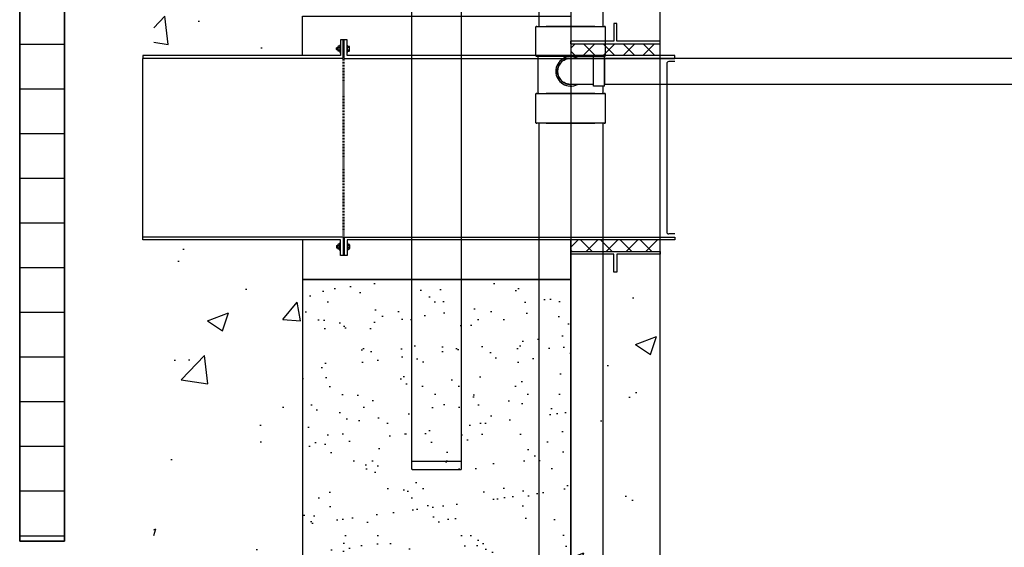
# Model space of a CAD drawing. Header units: inches. Extents: x -337 to 21291, y 405 to 2143.
# Tile 25 of 33: x 2135 to 2267, y 904 to 975. Entities that reach past the tile are written whole.
import ezdxf
from ezdxf import colors
from ezdxf.entities.mleader import LeaderData, LeaderLine
from ezdxf.math import Vec2, Vec3

# ---------------------------------------------------------------- set-up
doc = ezdxf.new("R2010")
doc.units = ezdxf.units.IN
doc.header["$MEASUREMENT"] = 0
doc.linetypes.add('IMPORT-DASHED _3_', pattern=[0.070312, 0.046875, -0.023438])
for name, color, linetype in [('A-ANNO-DIMS', 1, 'Continuous'), ('A-DETL', 90, 'Continuous'), ('A-DETL-THIN', 151, 'Continuous'), ('P-PIPE', 3, 'Continuous'), ('S-ANNO-NOTE', 2, 'Continuous')]:
    doc.layers.add(name, color=color, linetype=linetype)
doc.layers.add('A-FLOR-PATT', color=9, linetype='Continuous', true_color=0x808080)
doc.layers.add('A-WALL-PATT', color=9, linetype='Continuous', true_color=0x808080)
doc.styles.add('Annotative', font='romans.shx', dxfattribs={"width": 0.8, "height": 0.125})
doc.dimstyles.new('Annotative', dxfattribs={"dimscale": 0, "dimtxt": 0.125, "dimasz": 0.125, "dimexe": 0.18, "dimexo": 0.0625, "dimgap": 0.09, "dimtad": 1, "dimdec": 3, "dimzin": 3, "dimdsep": 46, "dimlunit": 4, "dimtxsty": 'Annotative', "dimcen": 0.09, "dimclrt": 2, "dimazin": 2, "dimtfac": 1, "dimtdec": 3, "dimtmove": 0, "dimatfit": 0, "dimfxl": 1, "dimtfill": 1, "dimfrac": 2, "dimtolj": 1, "dimtzin": 0, "dimarcsym": 0})
pattern_1 = [(45, (-1543.159, 614.5794), (-1.3357247, 1.3357247), []), (135, (-1543.159, 614.5794), (-1.3357247, -1.3357247), [])]
pattern_2 = [(50, (0, 0), (28.6904, -2.51009), [3, -33]), (355, (0, 0), (-5.55005, 30.0877), [2.4, -26.4]), (100.4514, (2.39, -0.21), (23.14035, 27.5776), [2.5496, -28.0457]), (46.1842, (0, 8), (42.68965, -6.62077), [4.5, -49.5]), (96.6356, (3.557, 7.45), (37.3865, 38.96474), [3.8244, -42.06855]), (351.1842, (0, 8), (37.3865, 38.96474), [3.6, -39.6]), (21, (4, 6), (23.87628, -16.10476), [3, -33]), (326, (4, 6), (9.7326, 29.006), [2.4, -26.4]), (71.4514, (5.99, 4.658), (33.6089, 12.90125), [2.5496, -28.0457]), (37.5, (0, 0), (0.486394, 13.315754), [0, -26.08, 0, -26.8, 0, -26.5]), (7.5, (0, 0), (10.52278, 15.77647), [0, -15.28, 0, -25.48, 0, -10.1]), (327.5, (-8.92, 0), (21.352897, -0.902195), [0, -10, 0, -31.2, 0, -41.4]), (317.5, (-12.92, 0), (23.32745, 4.0042), [0, -13, 0, -20.72, 0, -29.4])]

# ---------------------------------------------------------------- blocks, each defined once
blk = doc.blocks.new('*D25')
at = {"layer": 'A-ANNO-DIMS', "color": 0, "lineweight": -2, "transparency": 16777216}
for p, q in [((2139.96, 1001.16), (2087.18, 1001.16)), ((2104.46, 989.16), (2104.46, 905.16)), ((2125.26, 893.16), (2087.18, 893.16))]:
    blk.add_line(p, q, dxfattribs=at)
at = {"layer": 'A-ANNO-DIMS', "color": 0, "transparency": 16777216}
for points in [[(2102.46, 989.16), (2106.46, 989.16), (2104.46, 1001.16)], [(2102.46, 905.16), (2106.46, 905.16), (2104.46, 893.16)]]:
    blk.add_solid(points, dxfattribs=at)
at = {"layer": 'A-ANNO-DIMS', "color": 2, "lineweight": -3, "transparency": 16777216, "insert": (2088.67, 954.63), "char_height": 12, "width": 49.3115, "attachment_point": 5, "rotation": 90, "style": 'Annotative', "bg_fill": 3, "box_fill_scale": 1.25, "bg_fill_color": 256, "bg_fill_true_color": 13158600, "bg_fill_transparency": 0}
blk.add_mtext('\\A1;9\'-0"', dxfattribs=at)
blk = doc.blocks.new('Mechanical_Box_H_rvt-1-00_SP_Foundation Drainage Plan-TO FDN_DOC')
at = {"layer": 'A-DETL-THIN'}
for p, q in [((2141.08, 905.21), (2141.08, 1481.16)), ((2141.08, 1481.16), (2141.08, 905.21)), ((2135.08, 1475.16), (2135.08, 905.21)), ((2135.08, 905.21), (2135.08, 1475.16)), ((2135.08, 905.21), (2135.08, 905.16)), ((2135.08, 905.16), (2135.08, 905.21)), ((2135.08, 905.16), (2141.08, 905.16)), ((2141.08, 905.16), (2135.08, 905.16)), ((2141.08, 905.16), (2141.08, 905.21)), ((2141.08, 905.21), (2141.08, 905.16))]:
    blk.add_line(p, q, dxfattribs=at)
at = {"layer": 'P-PIPE', "lineweight": -3}
for p, q in [((2187.76, 914.75), (2187.76, 998.51)), ((2194.39, 998.58), (2194.39, 914.75)), ((2204.42, 970.24), (2204.42, 974.22)), ((2213.69, 974.22), (2213.69, 970.24)), ((2204.72, 965.23), (2204.72, 970.24)), ((2207.76, 969.37), (2207.71, 969.32)), ((2207.81, 969.43), (2207.76, 969.37)), ((2207.86, 969.47), (2207.81, 969.43)), ((2207.91, 969.52), (2207.86, 969.47)), ((2207.96, 969.57), (2207.91, 969.52)), ((2208.02, 969.61), (2207.96, 969.57)), ((2208.07, 969.65), (2208.02, 969.61)), ((2208.13, 969.69), (2208.07, 969.65)), ((2208.19, 969.72), (2208.13, 969.69)), ((2208.25, 969.76), (2208.19, 969.72)), ((2208.32, 969.79), (2208.25, 969.76)), ((2208.38, 969.82), (2208.32, 969.79)), ((2208.44, 969.84), (2208.38, 969.82)), ((2208.51, 969.87), (2208.44, 969.84)), ((2208.58, 969.89), (2208.51, 969.87)), ((2208.64, 969.91), (2208.58, 969.89)), ((2208.71, 969.92), (2208.64, 969.91)), ((2208.78, 969.93), (2208.71, 969.92)), ((2208.85, 969.94), (2208.78, 969.93)), ((2208.92, 969.95), (2208.85, 969.94)), ((2208.99, 969.95), (2208.92, 969.95)), ((2209.06, 969.96), (2208.99, 969.95)), ((2209.06, 970.19), (2209.06, 970.19)), ((2209.06, 970.19), (2209.06, 970.19)), ((2209.06, 970.19), (2209.06, 970.19)), ((2209.08, 969.96), (2209.06, 969.96)), ((2209.06, 969.96), (2209.07, 969.96)), ((2209.07, 969.96), (2209.07, 969.96)), ((2209.07, 969.96), (2209.09, 969.96)), ((2209.09, 969.96), (2209.1, 969.96)), ((2209.1, 969.96), (2209.12, 969.96)), ((2209.12, 969.96), (2209.15, 969.96)), ((2209.15, 969.96), (2209.18, 969.96)), ((2209.18, 969.96), (2209.22, 969.96)), ((2209.22, 969.96), (2209.26, 969.96)), ((2209.26, 969.96), (2209.31, 969.96)), ((2209.31, 969.96), (2209.36, 969.96)), ((2209.36, 969.96), (2209.41, 969.96)), ((2209.41, 969.96), (2209.47, 969.96)), ((2209.47, 969.96), (2209.53, 969.96)), ((2209.53, 969.96), (2209.6, 969.96)), ((2209.6, 969.96), (2209.67, 969.96)), ((2209.67, 969.96), (2209.75, 969.96)), ((2209.75, 969.96), (2209.82, 969.96)), ((2209.82, 969.96), (2209.91, 969.96)), ((2209.91, 969.96), (2209.99, 969.96)), ((2209.99, 969.96), (2210.08, 969.96)), ((2210.08, 969.96), (2210.18, 969.96)), ((2210.18, 969.96), (2210.27, 969.96)), ((2210.27, 969.96), (2210.37, 969.96)), ((2210.37, 969.96), (2210.47, 969.96)), ((2210.47, 969.96), (2210.58, 969.96)), ((2210.58, 969.96), (2210.68, 969.96)), ((2210.68, 969.96), (2210.79, 969.96)), ((2210.79, 969.96), (2210.9, 969.96)), ((2210.9, 969.96), (2211.02, 969.96)), ((2211.02, 969.96), (2211.13, 969.96)), ((2211.13, 969.96), (2211.25, 969.96)), ((2211.25, 969.96), (2211.37, 969.96)), ((2211.37, 969.96), (2211.49, 969.96)), ((2211.49, 969.96), (2211.61, 969.96)), ((2211.61, 969.96), (2211.73, 969.96)), ((2211.73, 969.96), (2211.85, 969.96)), ((2211.85, 969.96), (2211.97, 969.96)), ((2211.97, 969.96), (2212.09, 969.96)), ((2212.09, 969.96), (2212.13, 969.96)), ((2212.13, 970.19), (2213.63, 970.19)), ((2212.13, 966.23), (2212.13, 970.19)), ((2213.4, 970.24), (2213.4, 970.18)), ((2213.63, 968.21), (2213.63, 970.19)), ((2213.63, 969.96), (2295.51, 969.96)), ((2213.63, 969.96), (2213.63, 968.21)), ((2207.32, 968.36), (2207.31, 968.29)), ((2207.31, 968.29), (2207.31, 968.22)), ((2207.31, 968.22), (2207.31, 968.21)), ((2207.31, 968.21), (2207.31, 968.14)), ((2207.31, 968.14), (2207.32, 968.07)), ((2207.33, 968.43), (2207.32, 968.36)), ((2207.32, 968.07), (2207.32, 968)), ((2207.34, 968.5), (2207.33, 968.43)), ((2207.35, 968.57), (2207.34, 968.5)), ((2207.37, 968.64), (2207.35, 968.57)), ((2207.38, 968.71), (2207.37, 968.64)), ((2207.41, 968.77), (2207.38, 968.71)), ((2207.43, 968.84), (2207.41, 968.77)), ((2207.46, 968.9), (2207.43, 968.84)), ((2207.49, 968.97), (2207.46, 968.9)), ((2207.52, 969.03), (2207.49, 968.97)), ((2207.55, 969.09), (2207.52, 969.03)), ((2207.59, 969.15), (2207.55, 969.09)), ((2207.63, 969.21), (2207.59, 969.15)), ((2207.67, 969.27), (2207.63, 969.21)), ((2207.71, 969.32), (2207.67, 969.27)), ((2212.13, 968.21), (2212.13, 968.21)), ((2212.13, 968.21), (2212.13, 968.21)), ((2212.13, 968.21), (2212.13, 968.21)), ((2212.13, 968.21), (2212.13, 968.21)), ((2213.63, 968.21), (2213.63, 966.46)), ((2213.63, 966.23), (2213.63, 968.21)), ((2213.63, 968.21), (2213.63, 968.21)), ((2213.63, 968.21), (2213.63, 968.21)), ((2207.32, 968), (2207.33, 967.93)), ((2207.33, 967.93), (2207.35, 967.86)), ((2207.35, 967.86), (2207.36, 967.79)), ((2207.36, 967.79), (2207.38, 967.72)), ((2207.38, 967.72), (2207.4, 967.66)), ((2207.4, 967.66), (2207.42, 967.59)), ((2207.42, 967.59), (2207.45, 967.52)), ((2207.45, 967.52), (2207.48, 967.46)), ((2207.48, 967.46), (2207.51, 967.4)), ((2207.51, 967.4), (2207.54, 967.34)), ((2207.54, 967.34), (2207.58, 967.28)), ((2207.58, 967.28), (2207.62, 967.22)), ((2207.62, 967.22), (2207.66, 967.16)), ((2207.66, 967.16), (2207.7, 967.11)), ((2207.7, 967.11), (2207.75, 967.05)), ((2207.75, 967.05), (2207.79, 967)), ((2207.79, 967), (2207.84, 966.95)), ((2207.84, 966.95), (2207.89, 966.9)), ((2207.89, 966.9), (2207.95, 966.86)), ((2207.95, 966.86), (2208, 966.81)), ((2208, 966.81), (2208.06, 966.77)), ((2208.06, 966.77), (2208.12, 966.73)), ((2208.12, 966.73), (2208.18, 966.7)), ((2208.18, 966.7), (2208.24, 966.66)), ((2208.24, 966.66), (2208.3, 966.63)), ((2208.3, 966.63), (2208.36, 966.6)), ((2208.36, 966.6), (2208.43, 966.58)), ((2208.43, 966.58), (2208.49, 966.55)), ((2208.49, 966.55), (2208.56, 966.53)), ((2208.56, 966.53), (2208.63, 966.51)), ((2208.63, 966.51), (2208.7, 966.49)), ((2208.7, 966.49), (2208.76, 966.48)), ((2208.76, 966.48), (2208.83, 966.47)), ((2208.83, 966.47), (2208.9, 966.46)), ((2208.9, 966.46), (2208.97, 966.46)), ((2208.97, 966.46), (2209.04, 966.46)), ((2209.04, 966.46), (2209.06, 966.46)), ((2209.07, 966.46), (2209.06, 966.46)), ((2209.06, 966.46), (2209.06, 966.46)), ((2209.06, 966.23), (2209.06, 966.23)), ((2209.08, 966.46), (2209.07, 966.46)), ((2209.09, 966.46), (2209.08, 966.46)), ((2209.11, 966.46), (2209.09, 966.46)), ((2209.13, 966.46), (2209.11, 966.46)), ((2209.16, 966.46), (2209.13, 966.46)), ((2209.19, 966.46), (2209.16, 966.46)), ((2209.23, 966.46), (2209.19, 966.46)), ((2209.27, 966.46), (2209.23, 966.46)), ((2209.32, 966.46), (2209.27, 966.46)), ((2209.37, 966.46), (2209.32, 966.46)), ((2209.43, 966.46), (2209.37, 966.46)), ((2209.49, 966.46), (2209.43, 966.46)), ((2209.55, 966.46), (2209.49, 966.46)), ((2209.62, 966.46), (2209.55, 966.46)), ((2209.69, 966.46), (2209.62, 966.46)), ((2209.77, 966.46), (2209.69, 966.46)), ((2209.85, 966.46), (2209.77, 966.46)), ((2209.93, 966.46), (2209.85, 966.46)), ((2210.02, 966.46), (2209.93, 966.46)), ((2210.11, 966.46), (2210.02, 966.46)), ((2210.2, 966.46), (2210.11, 966.46)), ((2210.3, 966.46), (2210.2, 966.46)), ((2210.4, 966.46), (2210.3, 966.46)), ((2210.5, 966.46), (2210.4, 966.46)), ((2210.6, 966.46), (2210.5, 966.46)), ((2210.71, 966.46), (2210.6, 966.46)), ((2210.82, 966.46), (2210.71, 966.46)), ((2210.93, 966.46), (2210.82, 966.46)), ((2211.05, 966.46), (2210.93, 966.46)), ((2211.16, 966.46), (2211.05, 966.46)), ((2211.28, 966.46), (2211.16, 966.46)), ((2211.4, 966.46), (2211.28, 966.46)), ((2211.52, 966.46), (2211.4, 966.46)), ((2211.64, 966.46), (2211.52, 966.46)), ((2211.76, 966.46), (2211.64, 966.46)), ((2211.88, 966.46), (2211.76, 966.46)), ((2212, 966.46), (2211.88, 966.46)), ((2212.13, 966.46), (2212, 966.46)), ((2213.63, 966.23), (2212.13, 966.23)), ((2213.4, 966.23), (2213.4, 965.23)), ((2295.51, 966.46), (2213.63, 966.46)), ((2204.42, 961.25), (2204.42, 965.23)), ((2213.69, 965.23), (2213.69, 961.26))]:
    blk.add_line(p, q, dxfattribs=at)
at = {"layer": 'P-PIPE'}
for p, q in [((2204.81, 994.16), (2204.81, 974.24)), ((2213.44, 974.21), (2213.44, 994.16)), ((2204.81, 961.24), (2204.81, 931.21)), ((2213.44, 931.21), (2213.44, 961.24)), ((2204.81, 931.21), (2204.81, 713.98)), ((2213.44, 713.98), (2213.44, 931.21))]:
    blk.add_line(p, q, dxfattribs=at)
at = {"layer": 'P-PIPE', "lineweight": -3}
for radius, start, end in [(1.98, 62.1637, 180), (1.75, 90, 180), (1.75, 90.0078, 180), (1.98, 180, 297.8364), (1.75, 180, 270), (1.75, 180, 269.9922)]:
    blk.add_arc((2209.06, 968.21), radius, start, end, dxfattribs=at)
at = {"layer": 'P-PIPE', "lineweight": -3, "extrusion": (0, 0, -1)}
for centre, major_axis, ratio, start_param, end_param in [((2209.06, 974.22), (4.63, 0), 0.010372, 3.141593, 4.71162), ((2209.06, 974.22), (4.63, 0), 0.010372, 1.570027, 3.140824), ((2209.06, 974.22), (4.63, 0), 0.010372, 4.71162, 4.717068), ((2209.06, 974.22), (4.63, 0), 0.010372, 4.717068, 6.282416), ((2209.06, 974.22), (4.63, 0), 0.010372, 0, 1.566136), ((2209.06, 970.24), (4.63, 0), 0.010372, 3.141593, 4.71162), ((2209.06, 970.24), (4.63, 0), 0.010372, 1.570027, 3.140824), ((2209.06, 970.24), (4.34, 0), 0.010372, 3.141593, 4.71162), ((2209.06, 970.24), (4.34, 0), 0.010372, 1.570027, 3.140824), ((2209.06, 968.21), (0, 1.75), 1, 3.141479, 6.283072), ((2209.06, 970.24), (4.63, 0), 0.010372, 4.71162, 4.716976), ((2209.06, 970.24), (4.34, 0), 0.010372, 4.71162, 4.717287), ((2209.06, 970.24), (4.63, 0), 0.010372, 4.716976, 6.282416), ((2209.06, 970.24), (4.34, 0), 0.010372, 4.717287, 6.282416), ((2209.06, 970.24), (4.63, 0), 0.010372, 0, 1.566228), ((2209.06, 970.24), (4.34, 0), 0.010372, 0, 1.565917), ((2209.06, 965.23), (4.63, 0), 0.010372, 3.141593, 4.71162), ((2209.06, 965.23), (4.63, 0), 0.010372, 1.570027, 3.140824), ((2209.06, 965.23), (4.34, 0), 0.010372, 3.141593, 4.71162), ((2209.06, 965.23), (4.34, 0), 0.010372, 1.570027, 3.140824), ((2209.06, 965.23), (4.34, 0), 0.010372, 4.71162, 4.717164), ((2209.06, 965.23), (4.63, 0), 0.010372, 4.71162, 4.716861), ((2209.06, 965.23), (4.34, 0), 0.010372, 4.717164, 6.282416), ((2209.06, 965.23), (4.63, 0), 0.010372, 4.716861, 6.282416), ((2209.06, 965.23), (4.34, 0), 0.010372, 0, 1.566041), ((2209.06, 965.23), (4.63, 0), 0.010372, 0, 1.566344), ((2209.06, 961.26), (4.63, 0), 0.010372, 3.141593, 4.71162), ((2209.06, 961.26), (4.63, 0), 0.010372, 1.570027, 3.140824), ((2209.06, 961.26), (4.63, 0), 0.010372, 4.71162, 4.716769), ((2209.06, 961.26), (4.63, 0), 0.010372, 4.716769, 6.282416), ((2209.06, 961.26), (4.63, 0), 0.010372, 0, 1.566436), ((2191.08, 915.86), (-3.31, 0), 0.010416, 0, 1.570796), ((2191.08, 915.86), (-3.31, 0), 0.010416, 4.712389, 6.283185), ((2191.08, 915.86), (-3.31, 0), 0.010416, 1.570796, 3.141593), ((2191.08, 915.86), (-3.31, 0), 0.010416, 3.141593, 4.712389), ((2191.08, 914.75), (-3.31, 0), 0.010416, 0, 1.570796), ((2191.08, 914.75), (-3.31, 0), 0.010416, 0, 1.570796), ((2191.08, 914.75), (-3.31, 0), 0.010416, 4.712389, 6.283185), ((2191.08, 914.75), (-3.31, 0), 0.010416, 4.712389, 6.283185), ((2191.08, 914.75), (-3.31, 0), 0.010416, 1.570796, 3.141593), ((2191.08, 914.75), (-3.31, 0), 0.010416, 1.570796, 3.141593), ((2191.08, 914.75), (-3.31, 0), 0.010416, 3.141593, 4.712389), ((2191.08, 914.75), (-3.31, 0), 0.010416, 3.141593, 4.712389)]:
    blk.add_ellipse(centre, major_axis=major_axis, ratio=ratio, start_param=start_param, end_param=end_param, dxfattribs=at)

msp = doc.modelspace()

# ---------------------------------------------------------------- hatches: boundary and pattern name
at = {"layer": 'A-FLOR-PATT', "lineweight": -3}
h = msp.add_hatch(color=8, dxfattribs=at)
h.paths.add_polyline_path([(2178.5185, 972.5239), (2178.5185, 971.4909), (2178.6768, 971.4909), (2178.6768, 972.5239)])
h.paths.add_polyline_path([(2178.6768, 971.1691), (2178.5185, 971.1691), (2178.5185, 970.0524), (2178.6768, 970.0524), (2178.6768, 970.4511)])
h = msp.add_hatch(dxfattribs=at)
h.set_pattern_fill('FP_3', color=8, style=0, pattern_type=2)
h.set_pattern_definition(pattern_1)
h.paths.add_polyline_path([(2214.7429, 970.4282), (2221.0776, 970.4282), (2221.0776, 971.9959), (2209.0776, 971.9959), (2209.0776, 970.4282), (2213.6119, 970.4282)])
h = msp.add_hatch(color=8, dxfattribs=at)
h.paths.add_polyline_path([(2178.5185, 943.5809), (2178.5185, 944.614), (2178.6768, 944.614), (2178.6768, 943.5809)])
h.paths.add_polyline_path([(2178.6768, 944.9357), (2178.5185, 944.9357), (2178.5185, 946.0524), (2178.6768, 946.0524), (2178.6768, 945.6537)])
h = msp.add_hatch(dxfattribs=at)
h.set_pattern_fill('FP_3', color=8, style=0, pattern_type=2)
h.set_pattern_definition(pattern_1)
h.paths.add_polyline_path([(2214.7429, 945.6766), (2221.0776, 945.6766), (2221.0776, 944.1089), (2209.0776, 944.1089), (2209.0776, 945.6766), (2213.6119, 945.6766)])
at = {"layer": 'A-WALL-PATT', "lineweight": -3}
h = msp.add_hatch(dxfattribs=at)
h.set_pattern_fill('FP_2', color=8, style=0, pattern_type=2)
h.set_pattern_definition([(0, (0, -0.031), (0, 6), [])])
h.paths.add_polyline_path([(2141.0774, 905.1751), (2141.0774, 1475.1269), (2135.0774, 1475.1269), (2135.0774, 905.1751)])
at = {"layer": 'A-WALL-PATT', "lineweight": -3, "transparency": 33554559}
h = msp.add_hatch(dxfattribs=at)
h.set_pattern_fill('AR-CONC', color=8, scale=4, style=0)
h.set_pattern_definition(pattern_2)
h.paths.add_polyline_path([(2173.0776, 970.4274), (2173.0776, 1017.6774), (2153.0776, 1017.6774), (2153.0776, 970.4274)])
h = msp.add_hatch(dxfattribs=at)
h.set_pattern_fill('AR-CONC', color=8, scale=4, style=0)
h.set_pattern_definition(pattern_2)
h.paths.add_polyline_path([(2221.0776, 972.3413), (2221.0776, 1015.7635), (2209.0776, 1015.7635), (2209.0776, 972.3413)])
h = msp.add_hatch(dxfattribs=at)
h.set_pattern_fill('AR-CONC', color=8, scale=4, style=0)
h.set_pattern_definition(pattern_2)
h.paths.add_polyline_path([(2173.0776, 893.2059), (2173.0776, 945.6774), (2153.0776, 945.6774), (2153.0776, 893.2059)])
h = msp.add_hatch(dxfattribs=at)
h.set_pattern_fill('AR-CONC', color=8, scale=4, style=0)
h.set_pattern_definition(pattern_2)
h.paths.add_polyline_path([(2221.0778, 943.7635), (2209.0778, 943.7635), (2209.0778, 851.2059), (2201.0778, 851.2059), (2201.0778, 833.2127), (2264.0778, 833.2127), (2264.0778, 851.2059), (2221.0778, 851.2059)])
h = msp.add_hatch(dxfattribs=at)
h.set_pattern_fill('AR-SAND', color=8, scale=5, style=0)
h.paths.add_polyline_path([(2209.0776, 940.3774), (2173.0778, 940.3774), (2173.0778, 893.2059), (2201.0778, 893.2059), (2201.0778, 851.2059), (2209.0778, 851.2059)])
h = msp.add_hatch(dxfattribs=at)
h.set_pattern_fill('AR-SAND', color=8, scale=4, style=0)
h.paths.add_polyline_path([(2209.0776, 940.3774), (2173.0778, 940.3774), (2173.0778, 893.2059), (2201.0778, 893.2059), (2201.0778, 851.2059), (2209.0778, 851.2059)])

# ---------------------------------------------------------------- linework, layer by layer
at = {"layer": 'A-DETL', "lineweight": -3}
for p, q in [((2215.266, 974.749), (2214.8893, 974.749)), ((2214.8893, 974.749), (2214.8893, 972.3413)), ((2215.266, 972.3413), (2215.266, 974.749)), ((2178.5185, 970.0524), (2178.5185, 972.5324)), ((2178.6768, 972.5239), (2178.5185, 972.5239)), ((2178.6768, 970.0524), (2178.6768, 972.5324)), ((2214.8893, 972.3413), (2209.0776, 972.3413)), ((2209.0776, 971.9959), (2209.0776, 972.3413)), ((2209.0776, 971.9959), (2221.0776, 971.9959)), ((2221.0776, 972.3413), (2215.266, 972.3413)), ((2221.0776, 971.9959), (2221.0776, 972.3413)), ((2177.6333, 971.4697), (2177.6879, 971.5072)), ((2177.6333, 971.2176), (2177.6333, 971.4697)), ((2177.6708, 971.1801), (2177.6333, 971.2176)), ((2177.6865, 971.2075), (2177.6708, 971.1801)), ((2177.7017, 971.1801), (2177.6865, 971.2075)), ((2177.6879, 971.5072), (2177.7017, 971.4776)), ((2177.7017, 971.4776), (2177.7189, 971.5072)), ((2177.7175, 971.2075), (2177.7017, 971.1801)), ((2177.7327, 971.1801), (2177.7175, 971.2075)), ((2177.7189, 971.5072), (2177.7327, 971.4776)), ((2177.7327, 971.4776), (2177.7498, 971.5072)), ((2177.7484, 971.2075), (2177.7327, 971.1801)), ((2177.7636, 971.1801), (2177.7484, 971.2075)), ((2177.7498, 971.5072), (2177.7636, 971.4776)), ((2177.7636, 971.4776), (2177.7808, 971.5072)), ((2177.7794, 971.2075), (2177.7636, 971.1801)), ((2177.7946, 971.1801), (2177.7794, 971.2075)), ((2177.7808, 971.5072), (2177.7946, 971.4776)), ((2177.7946, 971.4776), (2177.8117, 971.5072)), ((2177.8117, 971.2099), (2177.7946, 971.1801)), ((2177.8117, 971.5934), (2177.8117, 971.0939)), ((2178.0777, 971.6798), (2177.8459, 971.6798)), ((2177.8459, 971.5071), (2178.0777, 971.5071)), ((2177.8459, 971.1802), (2178.0777, 971.1802)), ((2178.0777, 971.0075), (2177.8459, 971.0075)), ((2178.1418, 971.8388), (2178.0777, 971.8388)), ((2178.0777, 971.8388), (2178.0777, 970.8349)), ((2178.0777, 970.8349), (2178.1418, 970.8349)), ((2178.5185, 971.4909), (2178.6768, 971.4909)), ((2178.6768, 971.1691), (2178.5185, 971.1691)), ((2179.1175, 971.8388), (2179.0535, 971.8388)), ((2179.0535, 970.8349), (2179.1175, 970.8349)), ((2179.1175, 970.8349), (2179.1175, 971.8388)), ((2179.1175, 971.6662), (2179.3459, 971.6662)), ((2179.3459, 971.4935), (2179.1175, 971.4935)), ((2179.3459, 971.1666), (2179.1175, 971.1666)), ((2179.1175, 970.9939), (2179.3459, 970.9939)), ((2179.3801, 971.0803), (2179.3801, 971.5798)), ((2151.6126, 970.4274), (2151.6172, 970.0524)), ((2178.1418, 970.4274), (2151.6126, 970.4274)), ((2178.5185, 970.0524), (2151.6172, 970.0524)), ((2151.6172, 946.0524), (2151.6172, 970.0524)), ((2178.6768, 970.0524), (2223.0776, 970.0524)), ((2223.0776, 970.4274), (2179.0535, 970.4274)), ((2221.0776, 946.0524), (2221.0776, 970.0524)), ((2221.9934, 969.371), (2221.9934, 946.7338)), ((2223.0669, 969.621), (2222.2434, 969.621)), ((2223.0776, 970.0524), (2223.0776, 970.4274)), ((2151.6126, 945.6774), (2151.6172, 946.0524)), ((2178.1418, 945.6774), (2151.6126, 945.6774)), ((2178.5185, 946.0524), (2151.6172, 946.0524)), ((2178.5185, 946.0524), (2178.5185, 943.5724)), ((2178.6768, 946.0524), (2223.0776, 946.0524)), ((2178.6768, 946.0524), (2178.6768, 943.5724)), ((2223.0776, 945.6774), (2179.0535, 945.6774)), ((2223.0669, 946.4838), (2222.2434, 946.4838)), ((2223.0776, 946.0524), (2223.0776, 945.6774)), ((2177.6708, 944.9247), (2177.6333, 944.8872)), ((2177.6333, 944.8872), (2177.6333, 944.6351)), ((2177.6333, 944.6351), (2177.6879, 944.5976)), ((2177.6865, 944.8973), (2177.6708, 944.9247)), ((2177.7017, 944.9247), (2177.6865, 944.8973)), ((2177.6879, 944.5976), (2177.7017, 944.6273)), ((2177.7175, 944.8973), (2177.7017, 944.9247)), ((2177.7017, 944.6273), (2177.7189, 944.5976)), ((2177.7327, 944.9247), (2177.7175, 944.8973)), ((2177.7189, 944.5976), (2177.7327, 944.6273)), ((2177.7484, 944.8973), (2177.7327, 944.9247)), ((2177.7327, 944.6273), (2177.7498, 944.5976)), ((2177.7636, 944.9247), (2177.7484, 944.8973)), ((2177.7498, 944.5976), (2177.7636, 944.6273)), ((2177.7794, 944.8973), (2177.7636, 944.9247)), ((2177.7636, 944.6273), (2177.7808, 944.5976)), ((2177.7946, 944.9247), (2177.7794, 944.8973)), ((2177.7808, 944.5976), (2177.7946, 944.6273)), ((2177.8117, 944.8949), (2177.7946, 944.9247)), ((2177.7946, 944.6273), (2177.8117, 944.5976)), ((2177.8117, 944.5114), (2177.8117, 945.0109)), ((2178.0777, 945.0973), (2177.8459, 945.0973)), ((2177.8459, 944.9246), (2178.0777, 944.9246)), ((2177.8459, 944.5977), (2178.0777, 944.5977)), ((2178.0777, 944.425), (2177.8459, 944.425)), ((2178.0777, 944.2661), (2178.0777, 945.2699)), ((2178.0777, 945.2699), (2178.1418, 945.2699)), ((2178.1418, 944.2661), (2178.0777, 944.2661)), ((2178.6768, 944.9357), (2178.5185, 944.9357)), ((2178.5185, 944.614), (2178.6768, 944.614)), ((2179.0535, 945.2699), (2179.1175, 945.2699)), ((2179.1175, 944.2661), (2179.0535, 944.2661)), ((2179.1175, 945.2699), (2179.1175, 944.2661)), ((2179.1175, 945.1109), (2179.3459, 945.1109)), ((2179.3459, 944.9382), (2179.1175, 944.9382)), ((2179.3459, 944.6113), (2179.1175, 944.6113)), ((2179.1175, 944.4387), (2179.3459, 944.4387)), ((2179.3801, 945.0246), (2179.3801, 944.525)), ((2178.6768, 943.5809), (2178.5185, 943.5809)), ((2209.0776, 944.1089), (2221.0776, 944.1089)), ((2209.0776, 944.1089), (2209.0776, 943.7635)), ((2214.8893, 943.7635), (2209.0776, 943.7635)), ((2214.8893, 941.3558), (2214.8893, 943.7635)), ((2221.0776, 943.7635), (2215.266, 943.7635)), ((2215.266, 943.7635), (2215.266, 941.3558)), ((2221.0776, 944.1089), (2221.0776, 943.7635)), ((2215.266, 941.3558), (2214.8893, 941.3558))]:
    msp.add_line(p, q, dxfattribs=at)
at = {"layer": 'A-DETL', "linetype": 'IMPORT-DASHED _3_', "lineweight": -3}
for p, q in [((2178.5185, 946.0524), (2178.5185, 970.0524)), ((2178.6768, 946.0524), (2178.6768, 970.0524))]:
    msp.add_line(p, q, dxfattribs=at)
at = {"layer": 'A-DETL', "lineweight": -3}
for centre, radius, start, end in [((2177.9377, 971.5934), 0.126, 136.750182, 223.249818), ((2178.219, 971.3437), 0.4073, 156.34317, 203.65683), ((2177.9377, 971.0939), 0.126, 136.750182, 223.249818), ((2179.2541, 971.5798), 0.126, 316.750182, 43.249818), ((2178.9728, 971.33), 0.4073, 336.34317, 23.65683), ((2179.2541, 971.0803), 0.126, 316.750182, 43.249818), ((2222.2434, 969.371), 0.25, 90, 180), ((2222.2434, 946.7338), 0.25, 180, 270), ((2177.9377, 945.0109), 0.126, 136.750182, 223.249818), ((2178.219, 944.7612), 0.4073, 156.34317, 203.65683), ((2177.9377, 944.5114), 0.126, 136.750182, 223.249818), ((2179.2541, 945.0246), 0.126, 316.750182, 43.249818), ((2178.9728, 944.7748), 0.4073, 336.34317, 23.65683), ((2179.2541, 944.525), 0.126, 316.750182, 43.249818)]:
    msp.add_arc(centre, radius, start, end, dxfattribs=at)
at = {"layer": 'A-DETL-THIN', "lineweight": -3}
for p, q in [((2177.6708, 971.1801), (2177.6879, 971.5072)), ((2177.7017, 971.1801), (2177.7189, 971.5072)), ((2177.7327, 971.1801), (2177.7498, 971.5072)), ((2177.7636, 971.1801), (2177.7808, 971.5072)), ((2177.7946, 971.1801), (2177.8117, 971.5072)), ((2177.6708, 944.9247), (2177.6879, 944.5976)), ((2177.7017, 944.9247), (2177.7189, 944.5976)), ((2177.7327, 944.9247), (2177.7498, 944.5976)), ((2177.7636, 944.9247), (2177.7808, 944.5976)), ((2177.7946, 944.9247), (2177.8117, 944.5976))]:
    msp.add_line(p, q, dxfattribs=at)
at = {"layer": 'A-WALL-PATT', "lineweight": -3}
for points in [[(2391.0778, 851.2059), (2391.0778, 1097.2059), (2209.0778, 1097.2059), (2209.0778, 851.2059), (2201.0778, 851.2059), (2201.0778, 833.2127), (2264.0778, 833.2127), (2264.0778, 851.2059), (2221.0778, 851.2059), (2221.0778, 1085.2059), (2379.0778, 1085.2059), (2379.0778, 851.2059)], [(2173.0776, 970.4274), (2173.0776, 975.7274), (2209.0776, 975.7274), (2209.0776, 970.4274)], [(2179.0535, 970.4274), (2179.0535, 972.5324), (2178.1418, 972.5324), (2178.1418, 970.4274)], [(2173.0776, 945.6774), (2173.0776, 940.3774), (2209.0776, 940.3774), (2209.0776, 945.6774)], [(2179.0535, 945.6774), (2179.0535, 943.5724), (2178.1418, 943.5724), (2178.1418, 945.6774)]]:
    msp.add_lwpolyline(points, dxfattribs=at)
msp.add_lwpolyline([(2209.0776, 940.3774), (2173.0778, 940.3774), (2173.0778, 893.2059), (2201.0778, 893.2059), (2201.0778, 851.2059), (2209.0778, 851.2059)], close=True, dxfattribs=at)

# ---------------------------------------------------------------- next in the draw order: dimensions: what is measured, and where the dimension line sits
at = {"layer": 'A-ANNO-DIMS', "lineweight": -3}
dim = msp.add_linear_dim(base=(2104.4554, 893.1577), p1=(2145.9599, 1001.1577), p2=(2131.26, 893.1577), angle=90, dimstyle='Annotative', override={"dimpost": '\\X'}, dxfattribs=at)
dim.commit()
dim.dimension.update_dxf_attribs({"geometry": '*D25', "text_midpoint": (2104.4554, 954.6273), "dimtype": 160})

# ---------------------------------------------------------------- next in the draw order: block references
at = {"layer": 'P-PIPE', "lineweight": -3}
msp.add_blockref('Mechanical_Box_H_rvt-1-00_SP_Foundation Drainage Plan-TO FDN_DOC', (0.0002, 0.0965), dxfattribs=at)

# ---------------------------------------------------------------- next in the draw order: leaders
at = {"layer": 'S-ANNO-NOTE', "lineweight": -3}
ml = msp.add_multileader_mtext('Standard', dxfattribs=at)
ml.set_content('TRENCH DRAIN\\PBLOCKOUT REF:\\PS-506 (TYP.40)', color=256, style='Annotative')
ml.set_leader_properties(color=1, linetype='ByLayer', lineweight=-1)
ml.build(insert=Vec2(0, 0))
ml.multileader.update_dxf_attribs({"text_right_attachment_type": 3, "dogleg_length": 0.125, "arrow_head_size": 12, "scale": 96})
ctx = ml.context
ctx.base_point, ctx.scale, ctx.char_height, ctx.arrow_head_size, ctx.landing_gap_size, ctx.plane_origin = Vec3(1254.2961, 1015.2985), 96, 12, 12, 9, Vec3(986.1835, 996.3929)
ctx.right_attachment = 3
notes = []
notes.append((ctx, [(1, (1, 1, 0), (1399.9532, 973.0128), (-1, 0), 12, [(1, [(1460.6922, 794.3088), (1338.5813, 764.8209)], 0, [])])]))
ctx.mtext.insert, ctx.mtext.width, ctx.mtext.flow_direction = Vec3(1263.2961, 1023.2985), 205.546058, 5
for ctx, leaders in notes:
    for number, flags, end, landing, length, lines in leaders:
        leader = LeaderData()
        leader.index, (leader.has_last_leader_line, leader.has_dogleg_vector, leader.attachment_direction) = number, flags
        leader.last_leader_point, leader.dogleg_vector, leader.dogleg_length = Vec3(end), Vec3(landing), length
        for number, points, colour, breaks in lines:
            line = LeaderLine()
            line.index, line.vertices, line.color, line.breaks = number, Vec3.list(points), colors.encode_raw_color(colour), breaks
            leader.lines.append(line)
        ctx.leaders.append(leader)

doc.saveas('drawing.dxf')
